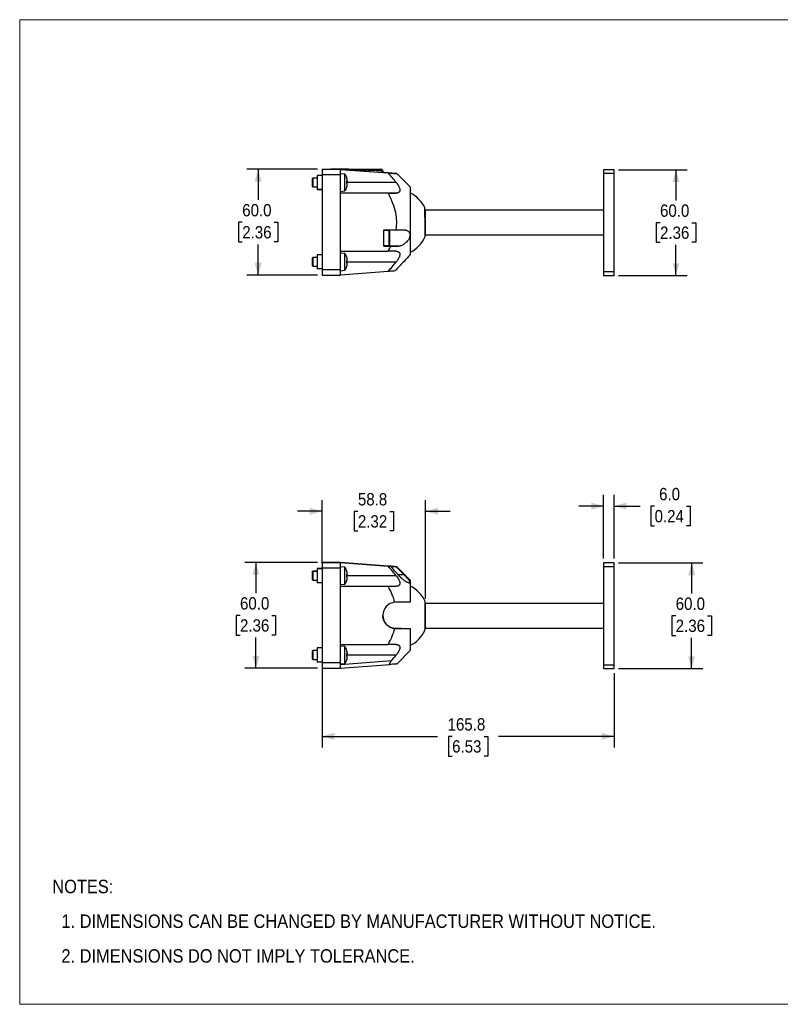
# Model space of a CAD drawing. Header units: millimetres. Extents: x 0 to 864, y 0 to 559.
# Tile 1 of 3: x 0 to 432, y 0 to 559. Entities that reach past the tile are written whole.
import ezdxf

# ---------------------------------------------------------------- set-up
doc = ezdxf.new("R2010")
doc.units = ezdxf.units.MM
doc.header["$LTSCALE"] = 2
doc.linetypes.add('SLD-Solid', pattern=[0])
doc.layers.add('DIMENSIONS', color=140, linetype='SLD-Solid', lineweight=25)
doc.layers.add('TEXT', color=140, linetype='SLD-Solid', lineweight=25)
doc.layers.add('SLD-DEFPOINTS', color=7, linetype='Continuous')
doc.styles.add('SLDTEXTSTYLE0', font='GOTHIC.TTF', dxfattribs={"width": 0.913})
doc.dimstyles.new('SLDDIMSTYLE0', dxfattribs={"dimtxt": 7, "dimasz": 7, "dimexe": 0, "dimexo": 0.0625, "dimgap": 1.75, "dimtad": 0, "dimtih": 1, "dimtoh": 1, "dimdec": 1, "dimrnd": 1e-09, "dimzin": 12, "dimdsep": 46, "dimtxsty": 'SLDTEXTSTYLE0', "dimsah": 1, "dimcen": 0.09, "dimadec": 0, "dimazin": 3, "dimtfac": 1, "dimtdec": 1, "dimtofl": 0, "dimtmove": 0, "dimatfit": 3, "dimfxl": 0, "dimfrac": 2, "dimtolj": 1, "dimtzin": 12, "dimarcsym": 0})
doc.dimstyles.new('SLDDIMSTYLE1', dxfattribs={"dimtxt": 7, "dimasz": 7, "dimexe": 0, "dimexo": 0.0625, "dimgap": 1.75, "dimtad": 0, "dimtih": 1, "dimtoh": 1, "dimdec": 1, "dimrnd": 1e-09, "dimzin": 4, "dimdsep": 46, "dimtxsty": 'SLDTEXTSTYLE0', "dimsah": 1, "dimcen": 0.09, "dimadec": 0, "dimazin": 1, "dimtfac": 1, "dimtdec": 1, "dimtofl": 0, "dimtmove": 0, "dimatfit": 3, "dimfxl": 0, "dimfrac": 2, "dimtolj": 1, "dimtzin": 12, "dimarcsym": 0})
doc.dimstyles.new('SLDDIMSTYLE2', dxfattribs={"dimtxt": 7, "dimasz": 7, "dimexe": 0, "dimexo": 0.0625, "dimgap": 1.75, "dimtad": 0, "dimtih": 1, "dimtoh": 1, "dimdec": 1, "dimrnd": 1e-09, "dimzin": 4, "dimdsep": 46, "dimtxsty": 'SLDTEXTSTYLE0', "dimsah": 1, "dimcen": 0.09, "dimadec": 0, "dimazin": 1, "dimtfac": 1, "dimtdec": 1, "dimtmove": 0, "dimatfit": 0, "dimfxl": 0, "dimfrac": 2, "dimtolj": 1, "dimtzin": 12, "dimarcsym": 0})
doc.dimstyles.new('SLDDIMSTYLE3', dxfattribs={"dimtxt": 7, "dimasz": 7, "dimexe": 0, "dimexo": 0.0625, "dimgap": 1.75, "dimtad": 0, "dimtih": 1, "dimtoh": 1, "dimdec": 1, "dimrnd": 1e-09, "dimzin": 12, "dimdsep": 46, "dimtxsty": 'SLDTEXTSTYLE0', "dimsah": 1, "dimcen": 0.09, "dimadec": 0, "dimazin": 3, "dimtfac": 1, "dimtdec": 1, "dimtmove": 0, "dimatfit": 0, "dimfxl": 0, "dimfrac": 2, "dimtolj": 1, "dimtzin": 12, "dimarcsym": 0})

# ---------------------------------------------------------------- blocks, each defined once
blk = doc.blocks.new('Block2')
at = {"color": 7, "linetype": 'SLD-Solid', "lineweight": 18}
for p, q in [((0, 558.8), (863.6, 558.8)), ((0, 558.8), (0, 0)), ((863.6, 558.8), (863.6, 0)), ((0, 0), (863.6, 0))]:
    blk.add_line(p, q, dxfattribs=at)
blk = doc.blocks.new('SW_NOTE_0_2')
at = {"layer": 'TEXT', "color": 0, "char_height": 7.62, "attachment_point": 1, "style": 'SLDTEXTSTYLE0'}
for s, insert in [('NOTES:', (0, 9.73)), ('  1. DIMENSIONS CAN BE CHANGED BY MANUFACTURER WITHOUT NOTICE.', (0, -9.97)), ('  2. DIMENSIONS DO NOT IMPLY TOLERANCE.', (0, -29.68))]:
    blk.add_mtext(s, dxfattribs=dict(at, insert=insert))
blk = doc.blocks.new('_D')
at = {"layer": 'DIMENSIONS'}
for p, q in [((171.63, 191.17), (171.63, 145.73)), ((337.47, 187.99), (337.47, 145.73)), ((171.63, 152.08), (237.23, 152.08)), ((245.5, 152.03), (243.37, 152.03)), ((243.37, 152.03), (243.37, 140.92)), ((263.6, 152.03), (265.73, 152.03)), ((265.73, 152.03), (265.73, 140.92)), ((337.47, 152.08), (271.87, 152.08)), ((243.37, 140.92), (245.5, 140.92)), ((265.73, 140.92), (263.6, 140.92))]:
    blk.add_line(p, q, dxfattribs=at)
for points in [[(171.63, 152.08), (178.63, 150.08), (178.63, 154.08)], [(337.47, 152.08), (330.47, 154.08), (330.47, 150.08)]]:
    blk.add_solid(points, dxfattribs=at)
at = {"layer": 'DIMENSIONS', "char_height": 7, "attachment_point": 1, "style": 'SLDTEXTSTYLE0'}
for s, insert in [('165.8', (242.91, 162.39)), ('6.53', (245.5, 149.86))]:
    blk.add_mtext(s, dxfattribs=dict(at, insert=insert))
blk = doc.blocks.new('_D_1')
at = {"layer": 'DIMENSIONS'}
for p, q in [((340.01, 250.53), (387.82, 250.53)), ((381.47, 250.53), (381.47, 233.12)), ((372.42, 220.48), (370.29, 220.48)), ((370.29, 220.48), (370.29, 209.37)), ((390.52, 220.48), (392.66, 220.48)), ((392.66, 220.48), (392.66, 209.37)), ((370.29, 209.37), (372.42, 209.37)), ((381.47, 190.53), (381.47, 207.94)), ((392.66, 209.37), (390.52, 209.37)), ((340.01, 190.53), (387.82, 190.53))]:
    blk.add_line(p, q, dxfattribs=at)
for points in [[(381.47, 250.53), (379.47, 243.53), (383.47, 243.53)], [(381.47, 190.53), (383.47, 197.53), (379.47, 197.53)]]:
    blk.add_solid(points, dxfattribs=at)
at = {"layer": 'DIMENSIONS', "char_height": 7, "attachment_point": 1, "style": 'SLDTEXTSTYLE0'}
for s, insert in [('60.0', (372.42, 230.84)), ('2.36', (372.42, 218.31))]:
    blk.add_mtext(s, dxfattribs=dict(at, insert=insert))
blk = doc.blocks.new('_D_2')
at = {"layer": 'DIMENSIONS'}
for p, q in [((331.47, 253.07), (331.47, 289.1)), ((337.47, 253.07), (337.47, 289.1)), ((331.47, 282.75), (317.47, 282.75)), ((337.47, 282.75), (352.15, 282.75)), ((360.42, 282.7), (358.29, 282.7)), ((358.29, 282.7), (358.29, 271.59)), ((378.52, 282.7), (380.66, 282.7)), ((380.66, 282.7), (380.66, 271.59)), ((358.29, 271.59), (360.42, 271.59)), ((380.66, 271.59), (378.52, 271.59))]:
    blk.add_line(p, q, dxfattribs=at)
for points in [[(331.47, 282.75), (324.47, 284.75), (324.47, 280.75)], [(337.47, 282.75), (344.47, 280.75), (344.47, 284.75)]]:
    blk.add_solid(points, dxfattribs=at)
at = {"layer": 'DIMENSIONS', "char_height": 7, "attachment_point": 1, "style": 'SLDTEXTSTYLE0'}
for s, insert in [('6.0', (363.01, 293.06)), ('0.24', (360.42, 280.53))]:
    blk.add_mtext(s, dxfattribs=dict(at, insert=insert))
blk = doc.blocks.new('_D_3')
at = {"layer": 'DIMENSIONS'}
for p, q in [((171.63, 250.25), (171.63, 286.16)), ((230.47, 230.07), (230.47, 286.16)), ((171.63, 279.81), (157.63, 279.81)), ((192, 279.75), (189.87, 279.75)), ((189.87, 279.75), (189.87, 268.64)), ((210.1, 279.75), (212.23, 279.75)), ((212.23, 279.75), (212.23, 268.64)), ((230.47, 279.81), (244.47, 279.81)), ((189.87, 268.64), (192, 268.64)), ((212.23, 268.64), (210.1, 268.64))]:
    blk.add_line(p, q, dxfattribs=at)
for points in [[(171.63, 279.81), (164.63, 281.81), (164.63, 277.81)], [(230.47, 279.81), (237.47, 277.81), (237.47, 281.81)]]:
    blk.add_solid(points, dxfattribs=at)
at = {"layer": 'DIMENSIONS', "char_height": 7, "attachment_point": 1, "style": 'SLDTEXTSTYLE0'}
for s, insert in [('58.8', (192, 290.12)), ('2.32', (192, 277.58))]:
    blk.add_mtext(s, dxfattribs=dict(at, insert=insert))
blk = doc.blocks.new('_D_4')
at = {"layer": 'DIMENSIONS'}
for p, q in [((169.09, 250.75), (127.78, 250.75)), ((134.13, 250.75), (134.13, 233.32)), ((125.08, 220.68), (122.94, 220.68)), ((122.94, 220.68), (122.94, 209.57)), ((143.18, 220.68), (145.31, 220.68)), ((145.31, 220.68), (145.31, 209.57)), ((122.94, 209.57), (125.08, 209.57)), ((134.13, 190.72), (134.13, 208.15)), ((145.31, 209.57), (143.18, 209.57)), ((169.09, 190.72), (127.78, 190.72))]:
    blk.add_line(p, q, dxfattribs=at)
for points in [[(134.13, 250.75), (132.13, 243.75), (136.13, 243.75)], [(134.13, 190.72), (136.13, 197.72), (132.13, 197.72)]]:
    blk.add_solid(points, dxfattribs=at)
at = {"layer": 'DIMENSIONS', "char_height": 7, "attachment_point": 1, "style": 'SLDTEXTSTYLE0'}
for s, insert in [('60.0', (125.08, 231.04)), ('2.36', (125.08, 218.51))]:
    blk.add_mtext(s, dxfattribs=dict(at, insert=insert))
blk = doc.blocks.new('_D_8')
at = {"layer": 'DIMENSIONS'}
for p, q in [((340.01, 473.62), (378.92, 473.62)), ((372.57, 473.62), (372.57, 456.21)), ((363.52, 443.57), (361.39, 443.57)), ((361.39, 443.57), (361.39, 432.46)), ((381.62, 443.57), (383.76, 443.57)), ((383.76, 443.57), (383.76, 432.46)), ((361.39, 432.46), (363.52, 432.46)), ((372.57, 413.62), (372.57, 431.04)), ((383.76, 432.46), (381.62, 432.46)), ((340.01, 413.62), (378.92, 413.62))]:
    blk.add_line(p, q, dxfattribs=at)
for points in [[(372.57, 473.62), (370.57, 466.62), (374.57, 466.62)], [(372.57, 413.62), (374.57, 420.62), (370.57, 420.62)]]:
    blk.add_solid(points, dxfattribs=at)
at = {"layer": 'DIMENSIONS', "char_height": 7, "attachment_point": 1, "style": 'SLDTEXTSTYLE0'}
for s, insert in [('60.0', (363.52, 453.93)), ('2.36', (363.52, 441.4))]:
    blk.add_mtext(s, dxfattribs=dict(at, insert=insert))
blk = doc.blocks.new('_D_9')
at = {"layer": 'DIMENSIONS'}
for p, q in [((169.09, 473.9), (129.04, 473.9)), ((135.39, 473.9), (135.39, 456.47)), ((126.34, 443.83), (124.21, 443.83)), ((124.21, 443.83), (124.21, 432.71)), ((144.44, 443.83), (146.58, 443.83)), ((146.58, 443.83), (146.58, 432.71)), ((124.21, 432.71), (126.34, 432.71)), ((135.39, 413.86), (135.39, 431.29)), ((146.58, 432.71), (144.44, 432.71)), ((169.09, 413.86), (129.04, 413.86))]:
    blk.add_line(p, q, dxfattribs=at)
for points in [[(135.39, 473.9), (133.39, 466.9), (137.39, 466.9)], [(135.39, 413.86), (137.39, 420.86), (133.39, 420.86)]]:
    blk.add_solid(points, dxfattribs=at)
at = {"layer": 'DIMENSIONS', "char_height": 7, "attachment_point": 1, "style": 'SLDTEXTSTYLE0'}
for s, insert in [('60.0', (126.34, 454.19)), ('2.36', (126.34, 441.65))]:
    blk.add_mtext(s, dxfattribs=dict(at, insert=insert))

msp = doc.modelspace()

# ---------------------------------------------------------------- linework, layer by layer
at = {"color": 7, "linetype": 'SLD-Solid', "lineweight": 18}
for p, q in [((0, 0), (0, 558.8)), ((0, 558.8), (863.6, 558.8)), ((0, 0), (863.6, 0))]:
    msp.add_line(p, q, dxfattribs=at)
for p, q in [((171.63, 470.46), (168.93, 470.46)), ((168.93, 470.46), (168.93, 470.37)), ((171.63, 470.37), (168.93, 470.37)), ((168.93, 470.37), (168.93, 462.37)), ((171.63, 473.9), (182.13, 473.9)), ((171.63, 473.9), (171.63, 473.86)), ((171.63, 473.86), (171.63, 470.86)), ((182.13, 473.86), (171.63, 473.86)), ((171.63, 470.86), (182.13, 470.86)), ((171.63, 470.86), (171.63, 416.86)), ((182.13, 473.89), (182.13, 473.9)), ((182.13, 473.89), (182.13, 473.89)), ((182.18, 473.89), (182.13, 473.89)), ((182.13, 473.87), (182.13, 473.87)), ((182.13, 473.86), (182.13, 473.87)), ((182.13, 473.87), (209.17, 471.81)), ((182.13, 470.86), (182.13, 473.86)), ((184.63, 471.14), (182.13, 471.36)), ((182.13, 460.36), (182.13, 470.86)), ((182.17, 473.89), (205.13, 473.89)), ((205.13, 473.87), (182.17, 473.87)), ((184.63, 461.58), (184.63, 471.14)), ((205.13, 473.89), (205.13, 473.87)), ((205.13, 473.87), (205.13, 473)), ((206.05, 472.05), (206.13, 472.05)), ((206.13, 472.94), (206.13, 472.92)), ((206.4, 472.33), (206.56, 472.17)), ((206.56, 472.17), (206.93, 472.04)), ((209.17, 471.84), (207.03, 472)), ((207.05, 471.98), (207.05, 472)), ((221.63, 463.88), (214.04, 471.47)), ((337.47, 473.62), (331.47, 473.62)), ((331.47, 473.62), (331.47, 471.62)), ((331.47, 471.62), (337.47, 471.62)), ((331.47, 471.62), (331.47, 415.62)), ((337.47, 471.62), (337.47, 473.62)), ((337.47, 415.62), (337.47, 471.62)), ((166.53, 468.9), (166.13, 468.5)), ((166.53, 468.86), (166.13, 468.46)), ((166.13, 468.5), (166.13, 468.46)), ((166.13, 468.46), (166.13, 464.26)), ((166.13, 464.26), (166.53, 463.86)), ((168.93, 468.9), (166.53, 468.9)), ((166.53, 468.86), (166.53, 468.9)), ((168.93, 468.86), (166.53, 468.86)), ((166.53, 463.86), (166.53, 468.86)), ((166.53, 463.86), (168.93, 463.86)), ((213.73, 466.37), (185.72, 466.37)), ((221.63, 463.88), (221.63, 425.33)), ((171.63, 462.37), (168.93, 462.37)), ((168.93, 462.37), (168.93, 462.36)), ((168.93, 462.36), (168.93, 462.33)), ((171.63, 462.36), (168.93, 462.36)), ((171.63, 462.33), (168.93, 462.33)), ((182.13, 461.36), (184.63, 461.58)), ((182.13, 427.36), (182.13, 460.36)), ((209.17, 460.36), (182.13, 460.36)), ((213.73, 460.36), (182.13, 460.36)), ((230.47, 450.62), (230.02, 450.17)), ((331.47, 450.62), (230.47, 450.62)), ((230.47, 450.29), (230.47, 450.62)), ((230.47, 436.62), (230.47, 450.29)), ((206.63, 430.21), (206.63, 439.51)), ((206.63, 439.51), (213.68, 439.51)), ((209.63, 439.11), (206.63, 439.11)), ((209.63, 439.11), (209.63, 430.61)), ((210.13, 431.11), (210.13, 438.61)), ((230.23, 436.87), (230.47, 436.62)), ((230.47, 436.62), (331.47, 436.62)), ((206.63, 430.61), (209.63, 430.61)), ((171.63, 425.41), (168.93, 425.41)), ((168.93, 425.41), (168.93, 425.37)), ((171.63, 425.37), (168.93, 425.37)), ((168.93, 425.37), (168.93, 417.37)), ((182.13, 416.86), (182.13, 427.36)), ((182.13, 427.36), (209.17, 427.36)), ((184.63, 426.14), (182.13, 426.36)), ((184.63, 416.58), (184.63, 426.14)), ((210.63, 430.21), (206.63, 430.21)), ((206.63, 430.21), (214.88, 430.21)), ((166.53, 423.9), (166.13, 423.5)), ((166.53, 423.86), (166.13, 423.46)), ((166.13, 423.5), (166.13, 423.46)), ((166.13, 423.46), (166.13, 419.26)), ((166.13, 419.26), (166.53, 418.86)), ((168.93, 423.9), (166.53, 423.9)), ((166.53, 423.86), (166.53, 423.9)), ((168.93, 423.86), (166.53, 423.86)), ((166.53, 418.86), (166.53, 423.86)), ((185.72, 421.3), (213.67, 421.3)), ((166.53, 418.86), (168.93, 418.86)), ((171.63, 417.37), (168.93, 417.37)), ((168.93, 417.37), (168.93, 417.36)), ((171.63, 417.36), (168.93, 417.36)), ((182.13, 416.86), (171.63, 416.86)), ((171.63, 416.86), (171.63, 413.86)), ((171.63, 413.86), (182.13, 413.86)), ((182.13, 413.86), (182.13, 416.86)), ((182.13, 416.36), (184.63, 416.58)), ((209.17, 415.92), (182.13, 413.87)), ((337.47, 415.62), (331.47, 415.62)), ((331.47, 415.62), (331.47, 413.62)), ((331.47, 413.62), (337.47, 413.62)), ((337.47, 413.62), (337.47, 415.62)), ((171.63, 247.26), (168.93, 247.26)), ((168.93, 247.26), (168.93, 247.23)), ((171.63, 247.23), (168.93, 247.23)), ((168.93, 247.23), (168.93, 239.23)), ((171.63, 250.75), (182.13, 250.75)), ((171.63, 250.75), (171.63, 250.72)), ((182.13, 250.72), (171.63, 250.72)), ((171.63, 250.72), (171.63, 247.71)), ((171.63, 247.71), (182.13, 247.71)), ((171.63, 247.71), (171.63, 193.71)), ((182.13, 250.75), (182.13, 250.75)), ((182.13, 250.72), (182.13, 250.75)), ((209.17, 248.69), (182.13, 250.75)), ((182.13, 247.71), (182.13, 250.72)), ((182.13, 250.72), (182.13, 250.72)), ((182.13, 250.72), (209.17, 248.67)), ((184.63, 248), (182.13, 248.22)), ((182.13, 237.21), (182.13, 247.71)), ((184.63, 243.22), (184.63, 248)), ((206.63, 248.86), (206.63, 248.87)), ((206.63, 248.87), (213.68, 248.34)), ((210.63, 248.56), (206.63, 248.86)), ((221.63, 240.73), (214.03, 248.33)), ((331.47, 250.53), (331.47, 248.53)), ((337.47, 250.53), (331.47, 250.53)), ((331.47, 248.53), (337.47, 248.53)), ((331.47, 248.53), (331.47, 192.53)), ((337.47, 248.53), (337.47, 250.53)), ((337.47, 192.53), (337.47, 248.53)), ((166.53, 245.75), (166.13, 245.35)), ((166.53, 245.72), (166.13, 245.32)), ((166.13, 245.35), (166.13, 245.32)), ((166.13, 245.32), (166.13, 243.22)), ((166.13, 243.22), (166.13, 241.12)), ((166.13, 241.12), (166.53, 240.72)), ((168.93, 245.75), (166.53, 245.75)), ((166.53, 245.72), (166.53, 245.75)), ((168.93, 245.72), (166.53, 245.72)), ((166.53, 243.22), (166.53, 245.72)), ((166.53, 240.72), (166.53, 243.22)), ((166.53, 240.72), (168.93, 240.72)), ((184.63, 238.44), (184.63, 243.22)), ((213.73, 243.22), (185.72, 243.22)), ((218.22, 243.73), (214.89, 243.73)), ((221.63, 240.73), (221.63, 228.22)), ((171.63, 239.23), (168.93, 239.23)), ((168.93, 239.23), (168.93, 239.21)), ((171.63, 239.21), (168.93, 239.21)), ((182.13, 238.22), (184.63, 238.44)), ((182.13, 237.22), (213.67, 237.22)), ((182.13, 204.21), (182.13, 237.21)), ((209.17, 237.21), (182.13, 237.21)), ((230.47, 227.53), (230.2, 227.26)), ((331.47, 227.53), (230.47, 227.53)), ((230.47, 213.53), (230.47, 227.53)), ((213.63, 213.22), (213.63, 213.22)), ((216.63, 213.22), (213.63, 213.22)), ((216.63, 213.22), (217.32, 213.22)), ((221.08, 213.22), (221.63, 213.22)), ((221.63, 213.22), (221.63, 200.73)), ((230.12, 213.88), (230.47, 213.53)), ((230.47, 213.53), (331.47, 213.53)), ((171.63, 202.31), (168.93, 202.31)), ((168.93, 202.31), (168.93, 202.24)), ((171.63, 202.24), (168.93, 202.24)), ((168.93, 202.24), (168.93, 194.24)), ((182.13, 193.71), (182.13, 204.21)), ((182.13, 204.21), (209.17, 204.21)), ((184.63, 203), (182.13, 203.22)), ((184.63, 198.22), (184.63, 203)), ((166.53, 200.75), (166.13, 200.35)), ((166.53, 200.72), (166.13, 200.32)), ((166.13, 200.35), (166.13, 200.32)), ((166.13, 200.32), (166.13, 198.22)), ((166.13, 198.22), (166.13, 196.12)), ((166.13, 196.12), (166.53, 195.72)), ((168.93, 200.75), (166.53, 200.75)), ((166.53, 200.72), (166.53, 200.75)), ((168.93, 200.72), (166.53, 200.72)), ((166.53, 198.22), (166.53, 200.72)), ((166.53, 195.72), (166.53, 198.22)), ((166.53, 195.72), (168.93, 195.72)), ((184.63, 193.44), (184.63, 198.22)), ((213.73, 198.22), (185.72, 198.22)), ((214.03, 193.13), (221.63, 200.73)), ((171.63, 194.24), (168.93, 194.24)), ((168.93, 194.24), (168.93, 194.2)), ((168.93, 194.2), (168.93, 194.19)), ((171.63, 194.2), (168.93, 194.2)), ((171.63, 194.19), (168.93, 194.19)), ((182.13, 193.71), (171.63, 193.71)), ((171.63, 193.71), (171.63, 190.72)), ((171.63, 190.72), (182.13, 190.72)), ((211, 194.92), (182.13, 192.73)), ((182.13, 190.72), (182.13, 193.71)), ((182.13, 193.22), (184.63, 193.44)), ((182.13, 190.72), (210.21, 192.86)), ((331.47, 192.53), (331.47, 190.53)), ((337.47, 192.53), (331.47, 192.53)), ((331.47, 190.53), (337.47, 190.53)), ((337.47, 190.53), (337.47, 192.53))]:
    msp.add_line(p, q)
at = {"flags": 128}
for points in [[(176.59, 473.88), (176.66, 473.88), (176.86, 473.88), (177.2, 473.88), (177.65, 473.88), (178.21, 473.88), (178.87, 473.88), (179.6, 473.88), (180.39, 473.88), (181.21, 473.88), (182.04, 473.88), (182.87, 473.88), (183.65, 473.88), (184.38, 473.88), (185.04, 473.88), (185.61, 473.88), (186.06, 473.88), (186.4, 473.88), (186.6, 473.88), (186.67, 473.88), (186.6, 473.88), (186.4, 473.88), (186.06, 473.88), (185.61, 473.88), (185.04, 473.88), (184.38, 473.88), (183.65, 473.88), (182.87, 473.88), (182.04, 473.88), (181.21, 473.88), (180.39, 473.88), (179.6, 473.88), (178.87, 473.88), (178.21, 473.88), (177.65, 473.88), (177.2, 473.88), (176.86, 473.88), (176.66, 473.88), (176.59, 473.88)], [(185.69, 463.94), (185.71, 463.93), (185.72, 463.92), (185.72, 463.92), (185.72, 463.92), (185.72, 463.92), (185.72, 463.92), (185.71, 463.93), (185.69, 463.94)], [(185.69, 418.94), (185.71, 418.93), (185.72, 418.92), (185.72, 418.92), (185.72, 418.92), (185.72, 418.92), (185.72, 418.92), (185.71, 418.93), (185.69, 418.94)], [(185.69, 240.79), (185.71, 240.78), (185.72, 240.78), (185.72, 240.77), (185.72, 240.77), (185.72, 240.77), (185.72, 240.78), (185.71, 240.78), (185.69, 240.79)], [(185.69, 195.79), (185.71, 195.78), (185.72, 195.78), (185.72, 195.77), (185.72, 195.77), (185.72, 195.77), (185.72, 195.78), (185.71, 195.78), (185.69, 195.79)]]:
    msp.add_lwpolyline(points, dxfattribs=at)
for centre, radius, start, end in [((177.47, 466.36), 8.61, 16.5041, 33.7416), ((205.13, 472.89), 1, 2.9909, 90), ((205.13, 472.87), 1, 2.9909, 90), ((177.47, 466.36), 8.61, 326.2584, 343.4959), ((185.19, 469.67), 1.01, 299.6502, 301.8033), ((177.47, 466.36), 8.57, 8.9939, 16.4454), ((177.47, 466.36), 8.57, 8.9939, 16.4454), ((185.42, 592.33), 125.18, 270.126, 270.2382), ((176.07, 466.36), 9.66, 355.285, 4.715), ((185.42, 590.75), 125.18, 270.126, 270.2382), ((177.47, 466.36), 8.57, 343.5546, 351.0061), ((176.06, 466.37), 9.66, 0.0148, 3.0521), ((181.71, 467.43), 4.23, 359.9953, 3.6946), ((181.7, 467.43), 4.25, 356.3104, 3.6896), ((181.71, 465.3), 4.23, 356.3051, 3.6949), ((181.7, 465.3), 4.25, 359.9933, 3.6893), ((212.97, 443.62), 19, 26.6575, 62.8934), ((209.63, 438.61), 0.5, 0, 90), ((209.63, 431.11), 0.5, 270, 0), ((212.97, 443.62), 19, 297.1066, 335.2576), ((177.47, 421.36), 8.61, 16.5041, 33.7416), ((185.19, 424.67), 1.01, 299.6502, 301.8033), ((177.47, 421.36), 8.57, 8.9939, 16.4454), ((177.47, 421.36), 8.57, 8.9939, 16.4454), ((185.42, 547.33), 125.18, 270.126, 270.2382), ((176.07, 421.36), 9.66, 355.285, 4.715), ((185.42, 545.75), 125.18, 270.126, 270.2382), ((177.47, 421.36), 8.57, 343.5546, 351.0061), ((176.06, 421.37), 9.66, 359.6238, 3.0519), ((181.71, 422.43), 4.23, 359.9922, 3.6946), ((181.7, 422.43), 4.25, 356.3104, 3.6896), ((181.71, 420.3), 4.23, 356.3051, 3.6949), ((181.7, 420.3), 4.25, 359.989, 3.6893), ((177.47, 421.36), 8.61, 326.2584, 343.4959), ((177.47, 243.22), 8.61, 16.5041, 33.7416), ((177.47, 243.22), 8.61, 326.2584, 343.4959), ((185.19, 246.52), 1.01, 299.6502, 301.8033), ((177.47, 243.22), 8.57, 8.9939, 16.4454), ((177.47, 243.22), 8.57, 8.9939, 16.4454), ((185.42, 369.19), 125.18, 270.126, 270.2382), ((176.07, 243.22), 9.66, 355.285, 4.715), ((185.42, 367.6), 125.18, 270.126, 270.2382), ((177.47, 243.22), 8.57, 343.5546, 351.0061), ((176.06, 243.22), 9.66, 0.0148, 3.0521), ((181.71, 244.29), 4.24, 0.0741, 3.6944), ((181.7, 244.28), 4.25, 356.3104, 3.6896), ((181.71, 242.15), 4.23, 356.3051, 3.6949), ((212.97, 220.53), 19, 25.3197, 62.8934), ((212.97, 220.53), 19, 297.1066, 334.0008), ((177.47, 198.22), 8.61, 16.5041, 33.7416), ((177.47, 198.22), 8.61, 326.2584, 343.4959), ((185.19, 201.52), 1.01, 299.6502, 301.8033), ((177.47, 198.22), 8.57, 8.9939, 16.4454), ((177.47, 198.22), 8.57, 8.9939, 16.4454), ((185.42, 324.19), 125.18, 270.126, 270.2382), ((176.07, 198.22), 9.66, 355.285, 4.715), ((185.42, 322.6), 125.18, 270.126, 270.2382), ((177.47, 198.22), 8.57, 343.5546, 351.0061), ((176.06, 198.22), 9.66, 0.0148, 3.0521), ((181.71, 199.29), 4.24, 0.0736, 3.6944), ((181.7, 199.28), 4.25, 356.3104, 3.6896), ((181.7, 197.15), 4.25, 359.9069, 3.6893), ((181.71, 197.15), 4.23, 356.3051, 3.6949)]:
    msp.add_arc(centre, radius, start, end)
for centre, major_axis, ratio, start_param, end_param in [((208.42, 471.87), (26.33, -2), 0.000054, 3.195192, 4.622068), ((213.63, 220.72), (5.32, 5.29), 0.999946, 0.87434, 3.842812)]:
    msp.add_ellipse(centre, major_axis=major_axis, ratio=ratio, start_param=start_param, end_param=end_param)
for points, knots in [([(182.13, 473.89), (182.13, 473.89), (182.14, 473.89), (182.16, 473.89), (182.17, 473.89)], [0, 0, 0, 0, 0.399846, 1, 1, 1, 1]), ([(205.13, 473), (201.78, 473.13), (194.92, 473.39), (188.07, 473.65), (183.37, 473.83), (182.17, 473.87), (182.17, 473.87)], [0, 0, 0, 0, 0.384941, 0.807933, 1.019429, 1.442421, 1.442421, 1.442421, 1.442421]), ([(205.13, 473), (205.16, 473), (205.23, 473), (205.32, 473.01), (205.41, 473.01), (205.48, 473.01), (205.55, 473.01), (205.62, 473.01), (205.67, 473.01), (205.72, 473), (205.76, 473), (205.8, 473), (205.88, 472.99), (205.97, 472.99), (206.05, 472.97), (206.09, 472.96), (206.11, 472.95), (206.12, 472.94), (206.12, 472.94), (206.13, 472.93), (206.13, 472.93), (206.13, 472.92)], [0, 0, 0, 0, 0.064099, 0.124474, 0.181124, 0.234046, 0.283241, 0.328706, 0.370443, 0.408451, 0.44273, 0.473281, 0.500104, 0.645344, 0.749789, 0.821944, 0.874793, 0.919811, 0.955571, 0.981562, 1, 1, 1, 1]), ([(205.13, 473), (205.15, 472.9), (205.24, 472.7), (205.56, 472.41), (205.87, 472.26), (206.06, 472.19)], [0, 0, 0, 0, 0.0603257, 0.1206514, 0.21114, 0.21114, 0.21114, 0.21114]), ([(206.06, 472.19), (206.37, 472.07), (206.71, 472), (207.05, 471.98), (207.05, 471.98), (207.05, 471.98)], [-0.0007478, -0.0007478, -0.0007478, -0.0007478, 0.1426763, 0.1426763, 0.1434241, 0.1434241, 0.1434241, 0.1434241]), ([(206.13, 472.94), (206.13, 472.84), (206.17, 472.65), (206.3, 472.4), (206.42, 472.28), (206.48, 472.23)], [-0.1847475, -0.1847475, -0.1847475, -0.1847475, -0.1244218, -0.0640961, 0, 0, 0, 0]), ([(206.56, 472.15), (206.47, 472.21), (206.32, 472.35), (206.17, 472.63), (206.13, 472.82), (206.13, 472.92)], [0, 0, 0, 0, 0.0904886, 0.1508143, 0.21114, 0.21114, 0.21114, 0.21114]), ([(206.14, 472.82), (206.15, 472.78), (206.18, 472.64), (206.27, 472.45), (206.36, 472.37), (206.4, 472.33)], [0, 0, 0, 0, 0.171985, 0.587713, 1, 1, 1, 1]), ([(207.05, 471.98), (207.05, 471.98), (207.05, 471.98), (206.88, 471.99), (206.71, 472.05), (206.56, 472.15)], [-0.0007478, -0.0007478, -0.0007478, -0.0007478, 0, 0, 0.1434241, 0.1434241, 0.1434241, 0.1434241]), ([(207.01, 471.98), (207.02, 471.98), (207.03, 471.98), (207.04, 471.98), (207.05, 471.98)], [0, 0, 0, 0, 0.524532, 1, 1, 1, 1]), ([(209.17, 471.81), (210.07, 471.75), (210.8, 471.69), (212.03, 471.6), (212.53, 471.56), (213.3, 471.51), (213.59, 471.49), (213.96, 471.46), (214.05, 471.45), (214.05, 471.46), (213.96, 471.46), (213.59, 471.49), (213.3, 471.52), (212.53, 471.58), (212.03, 471.62), (210.8, 471.71), (210.07, 471.77), (209.17, 471.84)], [0, 0, 0, 0, 0.125, 0.125, 0.25, 0.25, 0.375, 0.375, 0.5, 0.5, 0.625, 0.625, 0.75, 0.75, 0.875, 0.875, 1, 1, 1, 1]), ([(185.94, 467.16), (185.88, 467.09), (185.8, 467), (185.72, 466.91), (185.69, 466.88)], [0, 0, 0, 0, 0.700886, 1, 1, 1, 1]), ([(185.94, 465.57), (185.88, 465.63), (185.8, 465.73), (185.72, 465.82), (185.69, 465.85)], [0, 0, 0, 0, 0.700886, 1, 1, 1, 1]), ([(185.94, 465.57), (185.88, 465.64), (185.8, 465.73), (185.72, 465.82), (185.69, 465.85)], [0, 0, 0, 0, 0.700886, 1, 1, 1, 1]), ([(213.73, 466.37), (213.79, 466.29), (213.92, 466.12), (214.11, 465.88), (214.29, 465.64), (214.46, 465.4), (214.62, 465.16), (214.77, 464.93), (214.91, 464.69), (215.04, 464.46), (215.23, 464.12), (215.45, 463.67), (215.65, 463.12), (215.78, 462.6), (215.82, 462.12), (215.78, 461.68), (215.65, 461.31), (215.45, 460.99), (215.2, 460.77), (214.94, 460.61), (214.68, 460.5), (214.39, 460.42), (214.07, 460.37), (213.84, 460.37), (213.73, 460.36)], [0, 0, 0, 0, 0.029988, 0.059287, 0.087943, 0.116008, 0.143534, 0.17058, 0.197206, 0.223476, 0.249456, 0.314297, 0.376656, 0.439282, 0.50002, 0.560741, 0.623384, 0.685726, 0.750584, 0.797538, 0.845605, 0.895154, 0.94652, 1, 1, 1, 1]), ([(213.68, 439.51), (213.96, 441.16), (214.08, 442.77), (214.01, 446), (213.83, 447.62), (213.13, 450.96), (212.62, 452.68), (211.22, 456.33), (210.32, 458.25), (209.17, 460.36)], [0, 0, 0, 0, 0.25, 0.25, 0.5, 0.5, 0.75, 0.75, 1, 1, 1, 1]), ([(230.08, 446.92), (230.08, 447.41), (230.06, 448.39), (230.03, 449.67), (230, 450.72), (229.98, 451.52), (229.96, 451.99), (229.95, 452.2), (229.95, 452.15), (229.95, 452.15)], [0, 0, 0, 0, 0.163562, 0.331946, 0.500331, 0.663895, 0.827454, 0.995837, 1, 1, 1, 1]), ([(230.22, 435.68), (230.22, 435.7), (230.23, 435.74), (230.23, 436.18), (230.23, 436.91), (230.22, 437.93), (230.21, 439.18), (230.19, 440.59), (230.17, 442.13), (230.14, 443.75), (230.11, 445.39), (230.09, 446.42), (230.08, 446.92)], [0, 0, 0, 0, 0.086813, 0.186966, 0.287119, 0.390224, 0.493329, 0.59348, 0.693635, 0.796741, 0.899847, 1, 1, 1, 1]), ([(218.22, 439.51), (218.29, 439.51), (218.43, 439.51), (218.64, 439.49), (218.85, 439.47), (219.05, 439.44), (219.24, 439.39), (219.43, 439.34), (219.61, 439.28), (219.98, 439.13), (220.5, 438.84), (220.99, 438.34), (221.3, 437.86), (221.47, 437.42), (221.57, 436.95), (221.6, 436.27), (221.46, 435.55), (221.19, 434.84), (220.86, 434.19), (220.34, 433.41), (219.63, 432.61), (218.85, 431.9), (218.05, 431.32), (217.24, 430.84), (216.61, 430.57), (216.13, 430.41), (215.81, 430.32), (215.49, 430.26), (215.18, 430.22), (214.98, 430.22), (214.88, 430.21)], [0, 0, 0, 0, 0.0169771, 0.03363, 0.0499783, 0.066042, 0.0818416, 0.0973976, 0.1127311, 0.1278633, 0.1922695, 0.2510386, 0.2831303, 0.3138454, 0.3447031, 0.3745877, 0.4356912, 0.4662514, 0.4986681, 0.5574538, 0.6219214, 0.6836435, 0.7496684, 0.8101576, 0.8726829, 0.8983928, 0.9239062, 0.9492941, 0.974632, 1, 1, 1, 1]), ([(221.63, 425.33), (220.52, 424.14), (219.32, 422.86), (216.68, 420.07), (215.23, 418.56), (213.63, 416.9)], [0, 0, 0, 0, 0.5, 0.5, 1, 1, 1, 1]), ([(213.73, 427.36), (213.79, 427.36), (213.9, 427.36), (214.07, 427.35), (214.24, 427.33), (214.39, 427.3), (214.54, 427.26), (214.69, 427.22), (214.82, 427.17), (214.95, 427.11), (215.07, 427.04), (215.24, 426.92), (215.46, 426.73), (215.66, 426.4), (215.78, 426.03), (215.82, 425.59), (215.77, 425.1), (215.64, 424.57), (215.43, 424.02), (215.17, 423.5), (214.91, 423.03), (214.64, 422.61), (214.34, 422.18), (214.02, 421.74), (213.79, 421.45), (213.67, 421.3)], [0, 0, 0, 0, 0.027047, 0.0535246, 0.0794675, 0.1049127, 0.1298994, 0.1544693, 0.178666, 0.2025358, 0.2261267, 0.2494891, 0.3142659, 0.3766288, 0.4391976, 0.4998429, 0.5606622, 0.6233729, 0.685647, 0.7506456, 0.7975642, 0.8456126, 0.8951543, 0.9465186, 1, 1, 1, 1]), ([(185.94, 422.16), (185.88, 422.09), (185.8, 422), (185.72, 421.91), (185.69, 421.88)], [0, 0, 0, 0, 0.700886, 1, 1, 1, 1]), ([(185.94, 420.57), (185.88, 420.63), (185.8, 420.73), (185.72, 420.82), (185.69, 420.85)], [0, 0, 0, 0, 0.7008863, 1, 1, 1, 1]), ([(185.94, 420.57), (185.88, 420.64), (185.8, 420.73), (185.72, 420.82), (185.69, 420.85)], [0, 0, 0, 0, 0.700886, 1, 1, 1, 1]), ([(212.98, 416.22), (212.59, 416.19), (212.1, 416.15), (210.85, 416.05), (210.09, 415.99), (209.17, 415.92)], [0, 0, 0, 0, 0.5, 0.5, 1, 1, 1, 1]), ([(213.68, 248.34), (213.96, 248.32), (214.08, 248.31), (214.01, 248.31), (213.83, 248.33), (213.13, 248.39), (212.62, 248.43), (211.22, 248.53), (210.32, 248.6), (209.17, 248.69)], [0, 0, 0, 0, 0.25, 0.25, 0.5, 0.5, 0.75, 0.75, 1, 1, 1, 1]), ([(185.94, 244.01), (185.88, 243.95), (185.8, 243.85), (185.72, 243.76), (185.69, 243.73)], [0, 0, 0, 0, 0.7008863, 1, 1, 1, 1]), ([(185.94, 242.42), (185.88, 242.49), (185.8, 242.58), (185.72, 242.68), (185.69, 242.7)], [0, 0, 0, 0, 0.7008863, 1, 1, 1, 1]), ([(185.94, 242.43), (185.88, 242.49), (185.8, 242.58), (185.72, 242.68), (185.69, 242.7)], [0, 0, 0, 0, 0.700886, 1, 1, 1, 1]), ([(213.73, 243.22), (213.79, 243.15), (213.9, 243), (214.07, 242.78), (214.24, 242.56), (214.39, 242.34), (214.54, 242.12), (214.69, 241.91), (214.82, 241.7), (214.95, 241.49), (215.07, 241.28), (215.24, 240.95), (215.46, 240.5), (215.66, 239.95), (215.78, 239.42), (215.82, 238.94), (215.77, 238.51), (215.64, 238.14), (215.43, 237.82), (215.17, 237.6), (214.91, 237.45), (214.64, 237.34), (214.34, 237.27), (214.02, 237.22), (213.79, 237.22), (213.67, 237.22)], [0, 0, 0, 0, 0.027047, 0.0535246, 0.0794675, 0.1049127, 0.1298994, 0.1544693, 0.178666, 0.2025358, 0.2261267, 0.2494891, 0.3142659, 0.3766288, 0.4391976, 0.4998429, 0.5606622, 0.6233729, 0.685647, 0.7506456, 0.7975642, 0.8456126, 0.8951543, 0.9465186, 1, 1, 1, 1]), ([(218.22, 243.73), (218.29, 243.66), (218.43, 243.51), (218.64, 243.3), (218.85, 243.08), (219.05, 242.87), (219.24, 242.67), (219.43, 242.46), (219.61, 242.26), (219.98, 241.85), (220.5, 241.26), (220.99, 240.62), (221.3, 240.16), (221.47, 239.83), (221.57, 239.56), (221.6, 239.27), (221.46, 239.11), (221.19, 239.07), (220.86, 239.11), (220.34, 239.28), (219.63, 239.63), (218.85, 240.11), (218.05, 240.69), (217.24, 241.34), (216.61, 241.92), (216.13, 242.39), (215.81, 242.71), (215.49, 243.04), (215.18, 243.38), (214.98, 243.61), (214.88, 243.73)], [0, 0, 0, 0, 0.0169771, 0.03363, 0.0499783, 0.066042, 0.0818416, 0.0973976, 0.1127311, 0.1278633, 0.1922695, 0.2510386, 0.2831303, 0.3138454, 0.3447031, 0.3745877, 0.4356912, 0.4662514, 0.4986681, 0.5574538, 0.6219214, 0.6836435, 0.7496684, 0.8101576, 0.8726829, 0.8983928, 0.9239062, 0.9492941, 0.974632, 1, 1, 1, 1]), ([(212.98, 228.19), (212.59, 229.56), (212.1, 230.98), (210.85, 233.96), (210.09, 235.53), (209.17, 237.21)], [0, 0, 0, 0, 0.5, 0.5, 1, 1, 1, 1]), ([(221.63, 228.22), (220.52, 228.22), (219.32, 228.22), (216.68, 228.22), (215.23, 228.22), (213.63, 228.22)], [0, 0, 0, 0, 0.5, 0.5, 1, 1, 1, 1]), ([(230.04, 212.21), (230.04, 212.23), (230.06, 212.27), (230.08, 212.7), (230.11, 213.43), (230.14, 214.45), (230.17, 215.7), (230.19, 217.11), (230.21, 218.65), (230.22, 220.27), (230.23, 221.9), (230.23, 223.46), (230.23, 224.9), (230.22, 226.19), (230.21, 227.25), (230.19, 228.03), (230.17, 228.53), (230.15, 228.62), (230.14, 228.66)], [0, 0, 0, 0, 0.047899, 0.11086, 0.17382, 0.238637, 0.303454, 0.366416, 0.429375, 0.494191, 0.559008, 0.621968, 0.684929, 0.749745, 0.814561, 0.877521, 0.940482, 1, 1, 1, 1]), ([(213.63, 213.22), (213.54, 213.22), (213.37, 213.22), (213.12, 213.24), (212.86, 213.26), (212.6, 213.29), (212.33, 213.33), (212.07, 213.38), (211.8, 213.45), (211.54, 213.52), (211.27, 213.6), (211.01, 213.69), (210.46, 213.91), (209.5, 214.4), (208.5, 215.2), (207.75, 216.04), (207.29, 216.68), (206.96, 217.28), (206.71, 217.81), (206.52, 218.31), (206.37, 218.8), (206.26, 219.28), (206.18, 219.77), (206.14, 220.24), (206.13, 220.56), (206.13, 220.72)], [0, 0, 0, 0, 0.021343, 0.042945, 0.064813, 0.08695, 0.10936, 0.132047, 0.155016, 0.17827, 0.201813, 0.225648, 0.249778, 0.351907, 0.499815, 0.575867, 0.642937, 0.701032, 0.750164, 0.79372, 0.836481, 0.878468, 0.919702, 0.960205, 1, 1, 1, 1]), ([(209.17, 204.21), (210.09, 205.9), (210.85, 207.47), (212.1, 210.45), (212.59, 211.87), (212.98, 213.24)], [0, 0, 0, 0, 0.5, 0.5, 1, 1, 1, 1]), ([(213.63, 213.22), (215.23, 213.22), (216.68, 213.22), (219.32, 213.22), (220.52, 213.22), (221.63, 213.22)], [0, 0, 0, 0, 0.5, 0.5, 1, 1, 1, 1]), ([(213.73, 204.22), (213.79, 204.22), (213.92, 204.22), (214.11, 204.2), (214.29, 204.18), (214.46, 204.14), (214.62, 204.1), (214.77, 204.05), (214.91, 203.98), (215.04, 203.91), (215.23, 203.79), (215.45, 203.59), (215.65, 203.28), (215.78, 202.9), (215.82, 202.47), (215.78, 201.99), (215.65, 201.47), (215.45, 200.92), (215.2, 200.41), (214.94, 199.94), (214.68, 199.52), (214.39, 199.09), (214.07, 198.66), (213.84, 198.37), (213.73, 198.22)], [0, 0, 0, 0, 0.029988, 0.059287, 0.087943, 0.116008, 0.143534, 0.17058, 0.197206, 0.223476, 0.249456, 0.314297, 0.376656, 0.439282, 0.50002, 0.560741, 0.623384, 0.685726, 0.750584, 0.797538, 0.845605, 0.895154, 0.94652, 1, 1, 1, 1]), ([(185.94, 199.01), (185.88, 198.95), (185.8, 198.85), (185.72, 198.76), (185.69, 198.73)], [0, 0, 0, 0, 0.700886, 1, 1, 1, 1]), ([(185.94, 197.42), (185.88, 197.49), (185.8, 197.58), (185.72, 197.68), (185.69, 197.7)], [0, 0, 0, 0, 0.700886, 1, 1, 1, 1]), ([(185.94, 197.43), (185.88, 197.49), (185.8, 197.58), (185.72, 197.68), (185.69, 197.7)], [0, 0, 0, 0, 0.700886, 1, 1, 1, 1]), ([(210.21, 192.86), (210.2, 192.86), (210.16, 192.86), (210.11, 192.86), (210.07, 192.87), (210.04, 192.89), (210.01, 192.92), (209.99, 192.95), (209.96, 193.02), (209.95, 193.17), (210.03, 193.43), (210.19, 193.78), (210.39, 194.11), (210.6, 194.41), (210.79, 194.66), (210.93, 194.83), (211, 194.92)], [0, 0, 0, 0, 0.035493, 0.070076, 0.103834, 0.136853, 0.169231, 0.201067, 0.232467, 0.343361, 0.457448, 0.585374, 0.729727, 0.812298, 0.902318, 1, 1, 1, 1]), ([(214.01, 193.16), (214, 193.16), (214, 193.15), (213.51, 193.11), (212.69, 193.05), (211.63, 192.97), (210.7, 192.9), (210.21, 192.86)], [0, 0, 0, 0, 0.15325, 0.380253, 0.569645, 0.774292, 1, 1, 1, 1])]:
    msp.add_open_spline(points, degree=3, knots=knots)
for points in [[(182.17, 473.87), (182.14, 473.87), (182.13, 473.87), (182.13, 473.87)], [(206.05, 472.05), (206.05, 472.05), (206.05, 472.1), (206.06, 472.19)], [(206.56, 472.15), (206.43, 472.24), (206.25, 472.25), (206.06, 472.19)], [(207.05, 471.98), (206.74, 472), (206.44, 472.02), (206.13, 472.05)], [(213.73, 466.37), (212.38, 468.04), (210.88, 469.84), (209.17, 471.81)], [(209.17, 460.36), (210.88, 460.36), (212.38, 460.36), (213.73, 460.36)], [(213.68, 439.51), (215.34, 439.51), (216.84, 439.51), (218.22, 439.51)], [(209.17, 427.36), (209.71, 428.35), (210.19, 429.29), (210.63, 430.21)], [(213.73, 427.36), (212.38, 427.36), (210.88, 427.36), (209.17, 427.36)], [(214.88, 430.21), (213.6, 430.21), (212.2, 430.21), (210.63, 430.21)], [(209.17, 415.92), (210.86, 417.87), (212.34, 419.65), (213.67, 421.3)], [(213.63, 416.9), (213.41, 416.67), (213.2, 416.45), (212.98, 416.22)], [(213.73, 243.22), (212.38, 244.89), (210.88, 246.69), (209.17, 248.67)], [(209.17, 248.67), (209.71, 248.63), (210.19, 248.59), (210.63, 248.56)], [(214.88, 243.73), (213.6, 245.21), (212.2, 246.81), (210.63, 248.56)], [(213.68, 248.34), (215.34, 246.66), (216.84, 245.14), (218.22, 243.73)], [(209.17, 237.21), (210.86, 237.22), (212.34, 237.22), (213.67, 237.22)], [(213.63, 228.22), (213.41, 228.22), (213.2, 228.21), (212.98, 228.19)], [(212.98, 213.24), (213.2, 213.22), (213.41, 213.22), (213.63, 213.22)], [(213.73, 204.22), (212.38, 204.22), (210.88, 204.22), (209.17, 204.21)], [(211, 194.92), (211.98, 196.08), (212.88, 197.18), (213.73, 198.22)]]:
    msp.add_open_spline(points, degree=3)

# ---------------------------------------------------------------- block references
at = {"layer": 'SLD-DEFPOINTS'}
msp.add_blockref('Block2', (0, 0), dxfattribs=at)
at = {"layer": 'TEXT'}
msp.add_blockref('SW_NOTE_0_2', (18.52, 60.95), dxfattribs=at)

# ---------------------------------------------------------------- dimensions: what is measured, and where the dimension line sits
at = {"layer": 'DIMENSIONS'}
for base, p1, p2, picture, middle in [((135.39, 413.86), (171.63, 473.9), (171.63, 413.86), '_D_9', (135.39, 443.88)), ((372.57, 473.62), (337.47, 413.62), (337.47, 473.62), '_D_8', (372.57, 443.62)), ((134.13, 190.72), (171.63, 250.75), (171.63, 190.72), '_D_4', (134.13, 220.73)), ((381.47, 250.53), (337.47, 190.53), (337.47, 250.53), '_D_1', (381.47, 220.53))]:
    dim = msp.add_linear_dim(base=base, p1=p1, p2=p2, angle=90, dimstyle='SLDDIMSTYLE1', dxfattribs=at)
    dim.commit()
    dim.dimension.update_dxf_attribs({"geometry": picture, "text_midpoint": middle, "dimtype": 160})
for base, p1, p2, dimstyle, picture, middle in [((331.47, 282.75), (337.47, 250.53), (331.47, 250.53), 'SLDDIMSTYLE2', '_D_2', (369.47, 282.75)), ((230.47, 279.81), (171.63, 247.71), (230.47, 227.53), 'SLDDIMSTYLE3', '_D_3', (201.05, 279.81)), ((171.63, 152.08), (337.47, 190.53), (171.63, 193.71), 'SLDDIMSTYLE0', '_D', (254.55, 152.08))]:
    dim = msp.add_linear_dim(base=base, p1=p1, p2=p2, dimstyle=dimstyle, dxfattribs=at)
    dim.commit()
    dim.dimension.update_dxf_attribs({"geometry": picture, "text_midpoint": middle, "dimtype": 160})

doc.saveas('drawing.dxf')
